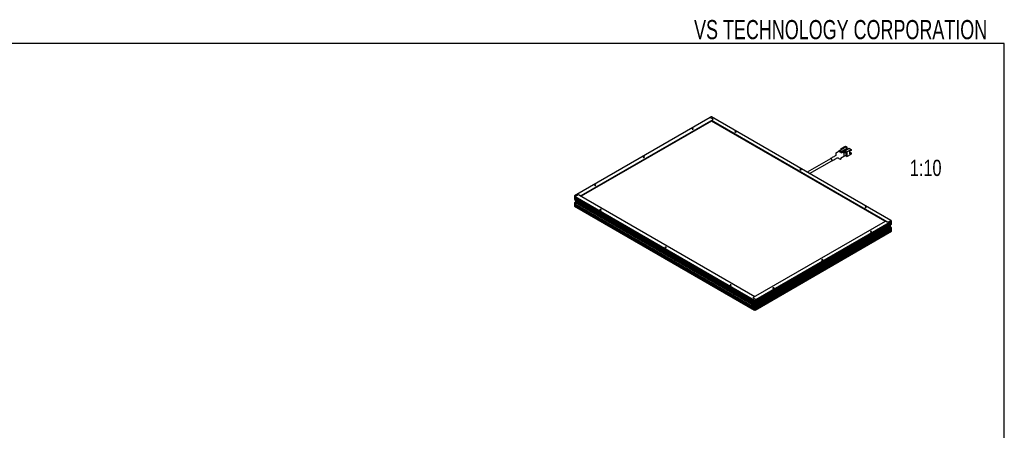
# Model space of a CAD drawing. Header units: millimetres. Extents: x 6 to 294, y 6 to 202.
# Tile 5 of 5: x 163 to 291, y 149 to 202. Entities that reach past the tile are written whole.
import ezdxf

# ---------------------------------------------------------------- set-up
doc = ezdxf.new("R2010")
doc.units = ezdxf.units.MM
doc.styles.add('SLDTEXTSTYLE0', font='TXT', dxfattribs={"width": 0.75})
doc.styles.add('SLDTEXTSTYLE1', font='TXT', dxfattribs={"width": 0.7})

msp = doc.modelspace()

# ---------------------------------------------------------------- linework, layer by layer
at = {"color": 7, "linetype": 'Continuous', "lineweight": 25}
for p, q in [((291.144, 199.039), (5.901, 199.039)), ((291.144, 6.453), (291.144, 199.039)), ((252.797, 189.391), (235.084, 179.165)), ((253.115, 189.085), (235.897, 179.145)), ((252.938, 188.917), (235.954, 179.112)), ((252.903, 189.452), (252.797, 189.391)), ((252.797, 189.391), (253.115, 189.207)), ((252.974, 189.452), (252.903, 189.452)), ((252.938, 188.982), (253.115, 189.085)), ((275.813, 175.777), (252.938, 188.982)), ((252.938, 188.917), (252.938, 188.982)), ((275.58, 175.846), (252.938, 188.917)), ((276.344, 175.961), (252.974, 189.452)), ((269.214, 184.765), (269.624, 185.001)), ((269.624, 185.099), (269.681, 185.132)), ((269.624, 185.099), (269.624, 184.936)), ((269.624, 185.099), (269.907, 184.936)), ((269.624, 184.936), (269.907, 184.773)), ((269.681, 185.132), (269.964, 184.969)), ((270.416, 185.491), (269.738, 185.099)), ((269.847, 185.33), (270.413, 185.657)), ((269.847, 185.163), (269.847, 185.33)), ((269.847, 185.33), (269.992, 185.246)), ((269.964, 184.969), (269.907, 184.936)), ((269.907, 184.773), (270.24, 184.965)), ((269.907, 184.936), (269.907, 184.773)), ((269.95, 184.977), (270.629, 185.369)), ((269.964, 184.944), (270.629, 185.328)), ((270.664, 185.308), (269.964, 184.903)), ((269.964, 184.903), (269.964, 184.969)), ((270.24, 184.965), (270.24, 184.867)), ((270.324, 185.054), (270.664, 185.25)), ((270.324, 184.916), (270.324, 185.054)), ((270.324, 185.038), (270.36, 185.018)), ((270.33, 185.035), (270.498, 185.132)), ((270.36, 185.034), (270.926, 185.361)), ((270.36, 185.034), (270.59, 184.901)), ((270.36, 185.034), (270.36, 184.936)), ((270.36, 184.936), (270.501, 184.854)), ((270.413, 185.657), (270.643, 185.524)), ((270.629, 185.369), (270.416, 185.491)), ((270.466, 185.12), (270.452, 185.128)), ((270.466, 185.12), (270.508, 185.144)), ((270.466, 185.136), (270.466, 185.12)), ((270.492, 185.135), (270.498, 185.132)), ((270.498, 185.114), (270.498, 185.132)), ((270.643, 185.524), (270.501, 185.442)), ((270.508, 185.144), (270.522, 185.169)), ((270.586, 185.393), (270.643, 185.426)), ((270.59, 184.901), (271.155, 185.228)), ((270.629, 185.328), (270.629, 185.369)), ((270.664, 185.308), (270.629, 185.328)), ((270.643, 185.426), (270.643, 185.524)), ((270.664, 185.25), (270.664, 185.308)), ((270.926, 185.361), (271.155, 185.228)), ((271.155, 185.091), (270.957, 184.977)), ((270.957, 184.977), (270.957, 184.638)), ((271.155, 185.228), (271.155, 185.091)), ((268.478, 184.003), (265.446, 182.252)), ((265.746, 182.079), (268.628, 183.743)), ((269.851, 184.111), (270.501, 184.487)), ((269.851, 184.03), (269.851, 184.111)), ((270.229, 184.738), (270.038, 184.848)), ((270.155, 184.916), (270.24, 184.867)), ((270.155, 184.916), (270.155, 184.916)), ((270.24, 184.867), (270.324, 184.916)), ((270.501, 184.854), (270.254, 184.712)), ((270.264, 184.358), (270.264, 184.677)), ((270.59, 184.289), (270.374, 184.414)), ((270.501, 184.487), (270.501, 184.854)), ((270.59, 184.901), (270.59, 184.289)), ((270.59, 184.289), (271.155, 184.616)), ((270.957, 184.828), (271.037, 184.782)), ((271.07, 184.801), (270.957, 184.736)), ((270.957, 184.638), (271.155, 184.752)), ((271.155, 184.752), (271.07, 184.801)), ((271.155, 184.752), (271.155, 184.616)), ((235.084, 179.165), (235.084, 179.124)), ((235.084, 179.124), (235.19, 179.063)), ((235.084, 179.124), (235.084, 179.002)), ((235.084, 179.002), (235.084, 178.839)), ((235.084, 178.839), (235.084, 178.716)), ((235.19, 178.655), (235.084, 178.716)), ((235.508, 179.247), (235.19, 179.063)), ((235.19, 178.655), (235.19, 179.063)), ((235.19, 179.063), (258.56, 165.572)), ((235.19, 178.981), (235.19, 179.063)), ((258.371, 165.599), (235.19, 178.981)), ((235.19, 178.9), (258.324, 165.545)), ((235.19, 178.818), (235.19, 178.9)), ((258.324, 165.463), (235.19, 178.818)), ((235.19, 178.545), (235.19, 178.736)), ((235.19, 178.736), (258.371, 165.354)), ((235.19, 178.545), (258.242, 165.237)), ((235.897, 179.145), (235.72, 179.247)), ((235.72, 179.247), (258.595, 166.041)), ((235.331, 178.41), (235.084, 178.267)), ((235.084, 178.267), (235.084, 178.226)), ((235.084, 178.226), (235.084, 178.104)), ((235.19, 178.165), (235.084, 178.226)), ((235.084, 178.104), (235.084, 177.981)), ((235.084, 177.981), (258.56, 164.429)), ((235.084, 177.981), (235.084, 177.818)), ((235.084, 177.981), (235.19, 177.92)), ((235.084, 177.818), (258.56, 164.265)), ((235.261, 178.316), (235.19, 178.275)), ((235.19, 178.083), (235.19, 178.275)), ((235.19, 178.275), (258.242, 164.968)), ((235.19, 177.92), (235.19, 178.165)), ((258.56, 164.592), (235.19, 178.083)), ((235.19, 178.002), (258.56, 164.51)), ((235.19, 177.92), (235.19, 178.002)), ((235.19, 177.92), (258.56, 164.429)), ((235.261, 178.316), (258.312, 165.009)), ((235.349, 178.265), (235.473, 178.336)), ((235.433, 178.395), (235.438, 178.401)), ((235.441, 178.4), (235.433, 178.395)), ((235.473, 178.372), (235.433, 178.395)), ((235.473, 178.381), (235.473, 178.336)), ((235.473, 178.336), (258.374, 165.115)), ((276.025, 175.777), (276.344, 175.961)), ((276.45, 175.9), (276.344, 175.961)), ((258.418, 165.939), (275.636, 175.879)), ((258.454, 164.906), (275.778, 174.907)), ((258.631, 164.429), (276.45, 174.716)), ((258.666, 164.886), (276.061, 174.928)), ((258.737, 165.633), (276.45, 175.859)), ((276.261, 175.668), (258.737, 165.552)), ((258.737, 165.47), (276.214, 175.559)), ((276.214, 175.478), (258.737, 165.388)), ((258.737, 165.307), (276.261, 175.423)), ((258.737, 165.115), (276.131, 175.157)), ((258.737, 164.845), (276.131, 174.887)), ((276.45, 174.879), (258.737, 164.653)), ((258.737, 164.572), (276.45, 174.797)), ((258.793, 164.523), (276.45, 174.716)), ((275.636, 175.879), (275.813, 175.777)), ((275.778, 174.907), (275.778, 174.952)), ((275.778, 174.907), (275.813, 174.887)), ((276.025, 174.989), (276.025, 175.095)), ((276.061, 175.01), (276.025, 175.03)), ((276.025, 174.989), (276.061, 175.01)), ((276.061, 175.01), (276.061, 174.928)), ((276.131, 174.887), (276.061, 174.928)), ((276.273, 175.03), (276.078, 174.918)), ((276.085, 174.914), (276.344, 175.063)), ((276.273, 175.03), (276.092, 175.134)), ((276.131, 175.185), (276.131, 175.157)), ((276.131, 174.887), (276.131, 174.858)), ((276.273, 175.132), (276.135, 175.212)), ((276.344, 175.173), (276.166, 175.275)), ((276.45, 175.45), (276.202, 175.308)), ((276.202, 174.818), (276.45, 174.961)), ((276.213, 175.553), (276.223, 175.547)), ((276.223, 175.581), (276.223, 175.54)), ((276.254, 175.472), (276.269, 175.463)), ((276.322, 175.606), (276.273, 175.577)), ((276.273, 175.577), (276.273, 175.528)), ((276.273, 175.528), (276.322, 175.557)), ((276.273, 175.132), (276.344, 175.173)), ((276.273, 175.132), (276.273, 175.03)), ((276.294, 175.704), (276.281, 175.695)), ((276.329, 175.724), (276.294, 175.704)), ((276.306, 175.596), (276.322, 175.557)), ((276.323, 175.72), (276.313, 175.727)), ((276.314, 175.578), (276.314, 175.601)), ((276.365, 175.687), (276.322, 175.663)), ((276.322, 175.663), (276.322, 175.606)), ((276.322, 175.624), (276.365, 175.63)), ((276.322, 175.616), (276.342, 175.627)), ((276.322, 175.606), (276.365, 175.581)), ((276.322, 175.557), (276.322, 175.499)), ((276.322, 175.548), (276.365, 175.524)), ((276.322, 175.499), (276.365, 175.524)), ((276.344, 175.063), (276.344, 175.173)), ((276.344, 175.063), (276.45, 175.001)), ((276.365, 175.63), (276.365, 175.687)), ((276.414, 175.659), (276.365, 175.63)), ((276.365, 175.581), (276.414, 175.61)), ((276.365, 175.524), (276.365, 175.581)), ((276.372, 175.634), (276.414, 175.61)), ((276.396, 175.518), (276.426, 175.518)), ((276.419, 175.723), (276.404, 175.731)), ((276.414, 175.61), (276.414, 175.659)), ((276.45, 175.777), (276.426, 175.763)), ((276.426, 175.518), (276.45, 175.532)), ((276.45, 175.859), (276.45, 175.9)), ((276.45, 175.777), (276.45, 175.859)), ((276.45, 175.625), (276.45, 175.661)), ((276.45, 175.45), (276.45, 175.532)), ((276.45, 174.961), (276.45, 175.001)), ((276.45, 174.879), (276.45, 174.961)), ((276.45, 174.716), (276.45, 174.797)), ((276.45, 174.552), (276.45, 174.716)), ((258.631, 164.265), (276.45, 174.552)), ((258.595, 166.041), (258.418, 165.939)), ((258.737, 165.633), (258.418, 165.817)), ((258.312, 165.307), (258.242, 165.266)), ((258.312, 165.278), (258.242, 165.237)), ((258.242, 165.266), (258.242, 165.237)), ((258.242, 164.968), (258.312, 165.009)), ((258.312, 164.98), (258.242, 164.939)), ((258.242, 164.968), (258.242, 164.939)), ((258.291, 165.266), (258.374, 165.218)), ((258.56, 165.164), (258.312, 165.307)), ((258.312, 165.278), (258.312, 165.307)), ((258.312, 165.294), (258.374, 165.258)), ((258.312, 164.98), (258.312, 165.009)), ((258.454, 164.898), (258.312, 164.817)), ((258.312, 164.817), (258.56, 164.674)), ((258.423, 164.924), (258.352, 164.883)), ((258.374, 165.271), (258.374, 164.988)), ((258.393, 165.567), (258.379, 165.559)), ((258.433, 165.466), (258.383, 165.494)), ((258.383, 165.494), (258.383, 165.445)), ((258.425, 165.47), (258.383, 165.445)), ((258.383, 165.445), (258.433, 165.417)), ((258.418, 165.029), (258.418, 165.245)), ((258.418, 165.029), (258.666, 165.172)), ((258.418, 165.029), (258.454, 165.009)), ((258.418, 164.927), (258.423, 164.924)), ((258.475, 165.498), (258.433, 165.523)), ((258.433, 165.523), (258.433, 165.466)), ((258.475, 165.46), (258.433, 165.466)), ((258.475, 165.441), (258.433, 165.417)), ((258.433, 165.417), (258.433, 165.36)), ((258.475, 165.384), (258.433, 165.36)), ((258.433, 165.36), (258.475, 165.335)), ((258.454, 165.009), (258.687, 165.143)), ((258.454, 165.009), (258.454, 164.906)), ((258.666, 164.784), (258.454, 164.906)), ((258.454, 164.898), (258.737, 164.735)), ((258.455, 165.463), (258.475, 165.451)), ((258.503, 165.539), (258.468, 165.56)), ((258.485, 165.562), (258.474, 165.556)), ((258.475, 165.441), (258.475, 165.498)), ((258.524, 165.413), (258.475, 165.441)), ((258.491, 165.432), (258.475, 165.392)), ((258.475, 165.335), (258.475, 165.392)), ((258.475, 165.392), (258.524, 165.364)), ((258.484, 165.436), (258.484, 165.413)), ((258.516, 165.531), (258.503, 165.539)), ((258.524, 165.364), (258.524, 165.413)), ((258.529, 165.299), (258.543, 165.307)), ((258.56, 165.49), (258.536, 165.504)), ((258.536, 165.259), (258.56, 165.245)), ((258.56, 165.572), (258.631, 165.572)), ((258.56, 165.49), (258.56, 165.572)), ((258.56, 165.164), (258.56, 165.245)), ((258.631, 165.164), (258.56, 165.164)), ((258.56, 164.592), (258.56, 164.674)), ((258.56, 164.674), (258.631, 164.674)), ((258.56, 164.429), (258.56, 164.51)), ((258.56, 164.429), (258.631, 164.429)), ((258.56, 164.265), (258.56, 164.429)), ((258.573, 165.362), (258.579, 165.369)), ((258.631, 165.572), (258.737, 165.633)), ((258.631, 165.572), (258.631, 165.449)), ((258.631, 165.449), (258.631, 165.286)), ((258.631, 165.286), (258.631, 165.164)), ((258.737, 165.225), (258.631, 165.164)), ((258.737, 164.735), (258.631, 164.674)), ((258.631, 164.674), (258.631, 164.551)), ((258.631, 164.551), (258.631, 164.429)), ((258.631, 164.429), (258.737, 164.49)), ((258.631, 164.429), (258.631, 164.265)), ((258.666, 165.184), (258.666, 165.156)), ((258.737, 165.115), (258.666, 165.156)), ((258.666, 164.886), (258.666, 164.784)), ((258.666, 164.886), (258.737, 164.845)), ((258.737, 165.552), (258.737, 165.633)), ((258.737, 165.225), (258.737, 165.633)), ((258.737, 165.388), (258.737, 165.47)), ((258.737, 165.115), (258.737, 165.307)), ((258.737, 164.653), (258.737, 164.845)), ((258.737, 164.49), (258.737, 164.735)), ((258.737, 164.555), (258.737, 164.572)), ((258.737, 164.555), (258.793, 164.523)), ((258.793, 164.523), (258.737, 164.555)), ((258.631, 164.265), (258.56, 164.265))]:
    msp.add_line(p, q, dxfattribs=at)
at = {"color": 8, "linetype": 'Continuous', "lineweight": 25}
for p, q in [((235.466, 178.332), (235.331, 178.41)), ((275.813, 174.887), (275.813, 174.973)), ((276.025, 174.907), (276.025, 174.989)), ((276.131, 174.858), (276.202, 174.818)), ((258.418, 164.927), (258.418, 165.029))]:
    msp.add_line(p, q, dxfattribs=at)
at = {"color": 7, "linetype": 'Continuous', "lineweight": 25, "flags": 128}
for points in [[(250.442, 187.868), (250.468, 187.858), (250.499, 187.855), (250.529, 187.858), (250.555, 187.868), (250.573, 187.883), (250.579, 187.901), (250.573, 187.918), (250.555, 187.933), (250.529, 187.943), (250.499, 187.947), (250.468, 187.943), (250.442, 187.933), (250.425, 187.918), (250.419, 187.901), (250.425, 187.883), (250.442, 187.868)], [(256.028, 187.525), (256.011, 187.51), (256.005, 187.493), (256.011, 187.475), (256.028, 187.46), (256.054, 187.45), (256.085, 187.446), (256.116, 187.45), (256.142, 187.46), (256.159, 187.475), (256.165, 187.493), (256.159, 187.51), (256.142, 187.525), (256.116, 187.535), (256.085, 187.539), (256.054, 187.535), (256.028, 187.525)], [(244.078, 184.194), (244.104, 184.184), (244.135, 184.181), (244.165, 184.184), (244.191, 184.194), (244.209, 184.209), (244.215, 184.227), (244.209, 184.245), (244.191, 184.26), (244.165, 184.27), (244.135, 184.273), (244.104, 184.27), (244.078, 184.26), (244.061, 184.245), (244.055, 184.227), (244.061, 184.209), (244.078, 184.194)], [(268.673, 183.803), (268.664, 183.862), (268.638, 183.922), (268.599, 183.974), (268.553, 184.011), (268.507, 184.027), (268.468, 184.02), (268.442, 183.99), (268.44, 183.981)], [(268.59, 183.721), (268.599, 183.718), (268.638, 183.725), (268.664, 183.755), (268.673, 183.803)], [(270.229, 184.338), (270.243, 184.333), (270.254, 184.336), (270.262, 184.344), (270.264, 184.358)], [(264.514, 182.627), (264.496, 182.612), (264.49, 182.594), (264.496, 182.576), (264.514, 182.561), (264.54, 182.551), (264.57, 182.548), (264.601, 182.551), (264.627, 182.561), (264.644, 182.576), (264.65, 182.594), (264.644, 182.612), (264.627, 182.627), (264.601, 182.637), (264.57, 182.64), (264.54, 182.637), (264.514, 182.627)], [(237.714, 180.52), (237.74, 180.51), (237.771, 180.507), (237.802, 180.51), (237.827, 180.52), (237.845, 180.535), (237.851, 180.553), (237.845, 180.571), (237.827, 180.586), (237.802, 180.596), (237.771, 180.599), (237.74, 180.596), (237.714, 180.586), (237.697, 180.571), (237.691, 180.553), (237.697, 180.535), (237.714, 180.52)], [(237.101, 177.253), (237.104, 177.253), (237.135, 177.249), (237.165, 177.253), (237.191, 177.263), (237.208, 177.278), (237.215, 177.295), (237.208, 177.313), (237.191, 177.328), (237.165, 177.338), (237.135, 177.342), (237.104, 177.338), (237.078, 177.328), (237.061, 177.313), (237.055, 177.295), (237.061, 177.278), (237.062, 177.276)], [(237.055, 177.291), (237.056, 177.297), (237.069, 177.314), (237.092, 177.326), (237.121, 177.333), (237.152, 177.332), (237.181, 177.325), (237.202, 177.312), (237.213, 177.295), (237.214, 177.291)], [(238.535, 177.296), (238.552, 177.311), (238.558, 177.328), (238.552, 177.346), (238.535, 177.361), (238.509, 177.371), (238.478, 177.374), (238.447, 177.371), (238.421, 177.361), (238.404, 177.346), (238.398, 177.328), (238.404, 177.311), (238.421, 177.296), (238.447, 177.286), (238.478, 177.282), (238.509, 177.286), (238.535, 177.296)], [(272.999, 177.728), (272.982, 177.713), (272.976, 177.696), (272.982, 177.678), (272.999, 177.663), (273.025, 177.653), (273.056, 177.649), (273.086, 177.653), (273.112, 177.663), (273.129, 177.678), (273.136, 177.696), (273.129, 177.713), (273.112, 177.728), (273.086, 177.738), (273.056, 177.742), (273.025, 177.738), (272.999, 177.728)], [(238.582, 176.398), (238.602, 176.408), (238.629, 176.431), (238.638, 176.459), (238.629, 176.486), (238.602, 176.51), (238.561, 176.525), (238.513, 176.531), (238.466, 176.525), (238.425, 176.51), (238.409, 176.498)], [(276.212, 175.549), (276.216, 175.539), (276.224, 175.526)], [(276.404, 175.731), (276.37, 175.738), (276.329, 175.724), (276.289, 175.691), (276.254, 175.645), (276.231, 175.592), (276.223, 175.54), (276.231, 175.498), (276.254, 175.472), (276.254, 175.472)], [(276.45, 175.655), (276.442, 175.697), (276.419, 175.723), (276.384, 175.73), (276.344, 175.716), (276.303, 175.683), (276.269, 175.637), (276.246, 175.584), (276.238, 175.532), (276.246, 175.49), (276.269, 175.463), (276.303, 175.457), (276.344, 175.471), (276.384, 175.504), (276.419, 175.55), (276.442, 175.603), (276.45, 175.655)], [(276.342, 175.73), (276.327, 175.731), (276.316, 175.729)], [(276.45, 175.532), (276.45, 175.54), (276.45, 175.549), (276.45, 175.558), (276.45, 175.568), (276.45, 175.578), (276.45, 175.588), (276.45, 175.597), (276.45, 175.606), (276.45, 175.614)], [(276.45, 174.797), (276.45, 174.806), (276.45, 174.816), (276.45, 174.827), (276.45, 174.838), (276.45, 174.849), (276.45, 174.86), (276.45, 174.87), (276.45, 174.879)], [(242.051, 174.396), (242.054, 174.395), (242.084, 174.392), (242.115, 174.395), (242.141, 174.405), (242.158, 174.42), (242.164, 174.438), (242.158, 174.456), (242.141, 174.471), (242.115, 174.481), (242.084, 174.484), (242.054, 174.481), (242.028, 174.471), (242.01, 174.456), (242.004, 174.438), (242.01, 174.42), (242.012, 174.419)], [(242.005, 174.434), (242.006, 174.44), (242.019, 174.456), (242.041, 174.469), (242.071, 174.475), (242.102, 174.475), (242.13, 174.468), (242.152, 174.455), (242.163, 174.438), (242.164, 174.434)], [(273.819, 174.503), (273.793, 174.513), (273.763, 174.517), (273.732, 174.513), (273.706, 174.503), (273.689, 174.488), (273.683, 174.471), (273.689, 174.453), (273.706, 174.438), (273.732, 174.428), (273.763, 174.425), (273.793, 174.428), (273.819, 174.438), (273.837, 174.453), (273.843, 174.471), (273.837, 174.488), (273.819, 174.503)], [(274.472, 174.011), (274.473, 174.012), (274.479, 174.03), (274.473, 174.047), (274.456, 174.062), (274.43, 174.072), (274.399, 174.076), (274.368, 174.072), (274.342, 174.062), (274.325, 174.047), (274.319, 174.03), (274.325, 174.012), (274.342, 173.997), (274.368, 173.987), (274.399, 173.984), (274.43, 173.987), (274.432, 173.988)], [(274.319, 174.026), (274.321, 174.032), (274.334, 174.048), (274.356, 174.061), (274.385, 174.067), (274.417, 174.067), (274.445, 174.059), (274.467, 174.046), (274.478, 174.03), (274.479, 174.026)], [(244.239, 173.133), (244.259, 173.142), (244.286, 173.165), (244.295, 173.193), (244.286, 173.221), (244.259, 173.244), (244.218, 173.26), (244.17, 173.265), (244.122, 173.26), (244.082, 173.244), (244.066, 173.233)], [(247.02, 172.397), (247.037, 172.412), (247.043, 172.43), (247.037, 172.447), (247.02, 172.462), (246.994, 172.472), (246.963, 172.476), (246.933, 172.472), (246.907, 172.462), (246.889, 172.447), (246.883, 172.43), (246.889, 172.412), (246.907, 172.397), (246.933, 172.387), (246.963, 172.384), (246.994, 172.387), (247.02, 172.397)], [(272.771, 173.029), (272.755, 173.04), (272.714, 173.056), (272.667, 173.061), (272.619, 173.056), (272.578, 173.04), (272.551, 173.016), (272.542, 172.989), (272.551, 172.961), (272.578, 172.938), (272.598, 172.929)], [(247.001, 171.539), (247.003, 171.538), (247.034, 171.534), (247.065, 171.538), (247.091, 171.548), (247.108, 171.563), (247.114, 171.581), (247.108, 171.598), (247.091, 171.613), (247.065, 171.623), (247.034, 171.627), (247.003, 171.623), (246.977, 171.613), (246.96, 171.598), (246.954, 171.581), (246.96, 171.563), (246.961, 171.561)], [(246.954, 171.576), (246.956, 171.583), (246.969, 171.599), (246.991, 171.611), (247.02, 171.618), (247.052, 171.617), (247.08, 171.61), (247.102, 171.597), (247.113, 171.58), (247.114, 171.576)], [(267.455, 170.83), (267.429, 170.84), (267.399, 170.843), (267.368, 170.84), (267.342, 170.83), (267.325, 170.815), (267.319, 170.797), (267.325, 170.779), (267.342, 170.764), (267.368, 170.754), (267.399, 170.751), (267.429, 170.754), (267.455, 170.764), (267.473, 170.779), (267.479, 170.797), (267.473, 170.815), (267.455, 170.83)], [(270.936, 171.97), (270.937, 171.971), (270.943, 171.989), (270.937, 172.006), (270.92, 172.021), (270.894, 172.031), (270.863, 172.035), (270.833, 172.031), (270.807, 172.021), (270.79, 172.006), (270.783, 171.989), (270.79, 171.971), (270.807, 171.956), (270.833, 171.946), (270.863, 171.943), (270.894, 171.946), (270.897, 171.947)], [(270.784, 171.985), (270.785, 171.991), (270.798, 172.007), (270.821, 172.02), (270.85, 172.026), (270.881, 172.026), (270.91, 172.018), (270.931, 172.005), (270.942, 171.988), (270.943, 171.985)], [(249.896, 169.867), (249.915, 169.876), (249.943, 169.9), (249.952, 169.927), (249.943, 169.955), (249.915, 169.978), (249.875, 169.994), (249.827, 170), (249.779, 169.994), (249.739, 169.978), (249.723, 169.967)], [(267.401, 169.929), (267.402, 169.93), (267.408, 169.948), (267.402, 169.965), (267.385, 169.98), (267.359, 169.99), (267.328, 169.994), (267.297, 169.99), (267.271, 169.98), (267.254, 169.965), (267.248, 169.948), (267.254, 169.93), (267.271, 169.915), (267.297, 169.905), (267.328, 169.902), (267.359, 169.905), (267.361, 169.906)], [(267.248, 169.944), (267.25, 169.95), (267.263, 169.966), (267.285, 169.979), (267.314, 169.985), (267.346, 169.985), (267.374, 169.977), (267.396, 169.964), (267.407, 169.947), (267.408, 169.944)], [(251.95, 168.681), (251.953, 168.68), (251.984, 168.677), (252.014, 168.68), (252.04, 168.69), (252.058, 168.705), (252.064, 168.723), (252.058, 168.741), (252.04, 168.756), (252.014, 168.766), (251.984, 168.769), (251.953, 168.766), (251.927, 168.756), (251.91, 168.741), (251.904, 168.723), (251.91, 168.705), (251.911, 168.704)], [(251.904, 168.719), (251.906, 168.725), (251.918, 168.742), (251.941, 168.754), (251.97, 168.76), (252.001, 168.76), (252.03, 168.753), (252.051, 168.74), (252.063, 168.723), (252.063, 168.719)], [(255.505, 167.499), (255.522, 167.514), (255.529, 167.531), (255.522, 167.549), (255.505, 167.564), (255.479, 167.574), (255.449, 167.578), (255.418, 167.574), (255.392, 167.564), (255.375, 167.549), (255.369, 167.531), (255.375, 167.514), (255.392, 167.499), (255.418, 167.489), (255.449, 167.485), (255.479, 167.489), (255.505, 167.499)], [(261.091, 167.156), (261.065, 167.166), (261.035, 167.169), (261.004, 167.166), (260.978, 167.156), (260.961, 167.141), (260.955, 167.123), (260.961, 167.105), (260.978, 167.09), (261.004, 167.08), (261.035, 167.077), (261.065, 167.08), (261.091, 167.09), (261.109, 167.105), (261.115, 167.123), (261.109, 167.141), (261.091, 167.156)], [(263.865, 167.888), (263.866, 167.889), (263.872, 167.907), (263.866, 167.924), (263.849, 167.939), (263.823, 167.949), (263.792, 167.953), (263.762, 167.949), (263.736, 167.939), (263.719, 167.924), (263.712, 167.907), (263.719, 167.889), (263.736, 167.874), (263.762, 167.864), (263.792, 167.861), (263.823, 167.864), (263.826, 167.865)], [(263.713, 167.903), (263.714, 167.909), (263.727, 167.925), (263.75, 167.938), (263.779, 167.944), (263.81, 167.944), (263.839, 167.936), (263.86, 167.923), (263.871, 167.906), (263.872, 167.903)], [(255.553, 166.602), (255.572, 166.611), (255.599, 166.634), (255.609, 166.662), (255.599, 166.689), (255.572, 166.713), (255.532, 166.728), (255.484, 166.734), (255.436, 166.728), (255.396, 166.713), (255.38, 166.702)], [(256.9, 165.824), (256.903, 165.823), (256.933, 165.82), (256.964, 165.823), (256.99, 165.833), (257.007, 165.848), (257.013, 165.866), (257.007, 165.883), (256.99, 165.898), (256.964, 165.908), (256.933, 165.912), (256.903, 165.908), (256.877, 165.898), (256.86, 165.883), (256.853, 165.866), (256.86, 165.848), (256.861, 165.846)], [(256.854, 165.862), (256.855, 165.868), (256.868, 165.884), (256.891, 165.897), (256.92, 165.903), (256.951, 165.903), (256.98, 165.895), (257.001, 165.882), (257.012, 165.865), (257.013, 165.862)], [(260.33, 165.846), (260.331, 165.848), (260.337, 165.866), (260.331, 165.883), (260.313, 165.898), (260.288, 165.908), (260.257, 165.912), (260.226, 165.908), (260.2, 165.898), (260.183, 165.883), (260.177, 165.866), (260.183, 165.848), (260.2, 165.833), (260.226, 165.823), (260.257, 165.82), (260.288, 165.823), (260.29, 165.824)], [(260.177, 165.862), (260.179, 165.868), (260.192, 165.884), (260.214, 165.897), (260.243, 165.903), (260.274, 165.903), (260.303, 165.895), (260.325, 165.882), (260.336, 165.865), (260.337, 165.862)], [(262.164, 166.906), (262.148, 166.917), (262.108, 166.932), (262.06, 166.938), (262.012, 166.932), (261.972, 166.917), (261.945, 166.893), (261.935, 166.866), (261.945, 166.838), (261.972, 166.815), (261.991, 166.806)], [(258.56, 165.368), (258.552, 165.419), (258.529, 165.472), (258.494, 165.519), (258.454, 165.552), (258.413, 165.566), (258.379, 165.559), (258.356, 165.532), (258.348, 165.49), (258.356, 165.439), (258.379, 165.386), (258.413, 165.339), (258.454, 165.307), (258.494, 165.292), (258.529, 165.299), (258.552, 165.326), (258.56, 165.368)], [(258.574, 165.376), (258.566, 165.428), (258.543, 165.481), (258.509, 165.527), (258.468, 165.56), (258.427, 165.574), (258.393, 165.567)], [(258.481, 165.565), (258.471, 165.567), (258.455, 165.566)], [(258.543, 165.307), (258.543, 165.307), (258.566, 165.334), (258.574, 165.376)]]:
    msp.add_lwpolyline(points, dxfattribs=at)
at = {"color": 7, "linetype": 'Continuous', "lineweight": 25}
for centre, radius, start, end in [((253.092, 189.146), 0.0655, 290.78289, 69.21711), ((270.188, 184.673), 0.0768, 2.60545, 57.39453), ((235.15, 178.963), 0.075, 301.8737, 358.13209), ((235.15, 178.8), 0.075, 301.87383, 358.13196), ((235.614, 179.042), 0.231, 62.60936, 117.39081), ((235.15, 178.065), 0.075, 301.8738, 358.132), ((235.263, 178.523), 0.132, 301.24421, 322.36803), ((275.919, 175.982), 0.231, 242.60936, 297.39081), ((275.919, 175.091), 0.23, 242.6503, 277.59344), ((276.285, 175.178), 0.154, 122.60546, 177.39448), ((276.175, 174.851), 0.0437, 170.78604, 309.2034), ((276.387, 175.519), 0.178, 166.70982, 193.29018), ((276.377, 175.574), 0.154, 144.54015, 177.24038), ((276.414, 175.593), 0.17, 86.04147, 153.95315), ((276.273, 175.593), 0.17, 266.04147, 333.95315), ((258.442, 165.878), 0.0655, 110.78289, 249.21711), ((258.285, 165.273), 0.0437, 50.79686, 189.21519), ((258.395, 164.946), 0.154, 182.60497, 237.39459), ((258.467, 164.987), 0.155, 182.76874, 222.13981), ((258.497, 165.504), 0.178, 166.70803, 193.29197), ((258.383, 165.429), 0.17, 26.04697, 93.95841), ((258.524, 165.429), 0.17, 206.04697, 273.95841), ((258.45, 164.996), 0.0754, 185.69535, 245.6252), ((258.518, 165.006), 0.126, 220.66512, 239.12604), ((258.421, 165.409), 0.154, 2.75908, 35.46039)]:
    msp.add_arc(centre, radius, start, end, dxfattribs=at)
for centre, start_param, end_param in [((258.56, 165.449), 0, 1.5707963), ((258.56, 165.286), 4.712389, 6.2831853), ((258.56, 164.551), 0, 1.5707963), ((258.56, 164.551), 4.712389, 6.2831853), ((258.56, 165.449), 5.0366487, 6.2831853), ((258.56, 165.286), 0, 1.2465366)]:
    msp.add_ellipse(centre, major_axis=(0.0707, 0), ratio=0.5773815, start_param=start_param, end_param=end_param, dxfattribs=at)
for points, knots in [([(269.624, 185.008), (269.598, 184.993), (269.531, 184.954), (269.431, 184.898), (269.333, 184.838), (269.247, 184.8), (269.187, 184.766), (269.16, 184.722), (269.147, 184.667), (269.149, 184.588), (269.164, 184.509), (269.175, 184.461), (269.17, 184.432), (269.164, 184.417), (269.148, 184.406), (269.091, 184.382), (269.007, 184.329), (268.876, 184.252), (268.689, 184.146), (268.547, 184.065), (268.468, 184.02)], [0, 0, 0, 0, 0.0547882, 0.1364582, 0.2017013, 0.2559255, 0.296645, 0.3138448, 0.3340181, 0.3819685, 0.4277653, 0.4724003, 0.4903956, 0.5043696, 0.5296656, 0.5661639, 0.6157162, 0.7101094, 0.8383699, 1, 1, 1, 1]), ([(268.639, 183.726), (268.829, 183.828), (269.063, 183.954), (269.287, 184.11), (269.354, 184.136), (269.401, 184.135), (269.5, 184.092), (269.612, 184.022), (269.713, 183.977), (269.756, 183.963), (269.79, 183.962), (269.816, 183.97), (269.835, 183.981), (269.85, 183.997), (269.865, 184.019), (269.877, 184.052), (269.885, 184.089), (269.894, 184.117), (269.902, 184.131), (269.906, 184.137), (269.912, 184.142), (270.024, 184.205), (270.137, 184.27), (270.247, 184.333)], [0, 0, 0, 0, 0.3508737, 0.4330858, 0.4523096, 0.4708558, 0.5096594, 0.6129626, 0.6385606, 0.6612542, 0.6818549, 0.6915676, 0.7012207, 0.7110649, 0.7204927, 0.7370769, 0.7585538, 0.7734195, 0.7768626, 0.780162, 0.7835581, 0.7872743, 1, 1, 1, 1]), ([(276.214, 175.559), (276.214, 175.565), (276.215, 175.579), (276.22, 175.608), (276.228, 175.636), (276.237, 175.651), (276.24, 175.656)], [0, 0, 0, 0, 0.2376394, 0.5401154, 0.8600432, 1, 1, 1, 1]), ([(276.234, 175.494), (276.232, 175.495), (276.225, 175.499), (276.219, 175.499), (276.215, 175.492), (276.214, 175.482), (276.214, 175.478)], [0, 0, 0, 0, 0.099219, 0.4240269, 0.7815352, 1, 1, 1, 1]), ([(276.261, 175.423), (276.263, 175.429), (276.267, 175.438), (276.269, 175.453), (276.267, 175.461), (276.267, 175.463)], [0, 0, 0, 0, 0.5201005, 0.869585, 1, 1, 1, 1]), ([(276.426, 175.763), (276.417, 175.762), (276.401, 175.759), (276.383, 175.754), (276.374, 175.75), (276.369, 175.748), (276.367, 175.745), (276.367, 175.742), (276.37, 175.739), (276.375, 175.737), (276.376, 175.736)], [0, 0, 0, 0, 0.2808595, 0.4695899, 0.5400153, 0.6111567, 0.6725636, 0.7647079, 0.9410414, 1, 1, 1, 1]), ([(258.324, 165.545), (258.333, 165.545), (258.354, 165.546), (258.372, 165.552), (258.382, 165.555)], [0, 0, 0, 0, 0.45236136, 1, 1, 1, 1]), ([(258.353, 165.458), (258.351, 165.459), (258.342, 165.463), (258.332, 165.463), (258.324, 165.463)], [0, 0, 0, 0, 0.2306498, 1, 1, 1, 1]), ([(258.424, 165.574), (258.425, 165.574), (258.428, 165.576), (258.43, 165.578), (258.431, 165.58), (258.428, 165.583), (258.424, 165.586), (258.417, 165.589), (258.399, 165.594), (258.383, 165.597), (258.371, 165.599)], [0, 0, 0, 0, 0.0428797, 0.1584157, 0.2747908, 0.3423743, 0.4102968, 0.4908867, 0.631034, 1, 1, 1, 1]), ([(258.371, 165.354), (258.381, 165.353), (258.391, 165.351), (258.402, 165.354), (258.403, 165.354)], [0, 0, 0, 0, 0.8783381, 1, 1, 1, 1]), ([(258.531, 165.299), (258.53, 165.297), (258.529, 165.291), (258.53, 165.276), (258.534, 165.266), (258.536, 165.259)], [0, 0, 0, 0, 0.1172334, 0.3602384, 1, 1, 1, 1]), ([(258.558, 165.491), (258.561, 165.484), (258.571, 165.468), (258.579, 165.439), (258.581, 165.42), (258.582, 165.411)], [0, 0, 0, 0, 0.24327875, 0.60909337, 1, 1, 1, 1]), ([(258.582, 165.325), (258.582, 165.325), (258.581, 165.33), (258.578, 165.335), (258.57, 165.334), (258.562, 165.329), (258.56, 165.328)], [0, 0, 0, 0, 0.0463956, 0.449943, 0.8767669, 1, 1, 1, 1]), ([(258.582, 165.325), (258.585, 165.337), (258.591, 165.365), (258.586, 165.394), (258.582, 165.411)], [0, 0, 0, 0, 0.4113252, 1, 1, 1, 1])]:
    msp.add_open_spline(points, degree=3, knots=knots, dxfattribs=at)

# ---------------------------------------------------------------- texts
at = {"color": 7, "linetype": 'Continuous', "lineweight": 0}
for s, insert, char_height, attachment_point, style in [('VS TECHNOLOGY CORPORATION', (288.908, 202.099), 2.5, 3, 'SLDTEXTSTYLE1'), ('1:10', (278.823, 183.872), 2.1167, 1, 'SLDTEXTSTYLE0')]:
    msp.add_mtext(s, dxfattribs=dict(at, insert=insert, char_height=char_height, attachment_point=attachment_point, style=style))

doc.saveas('drawing.dxf')
